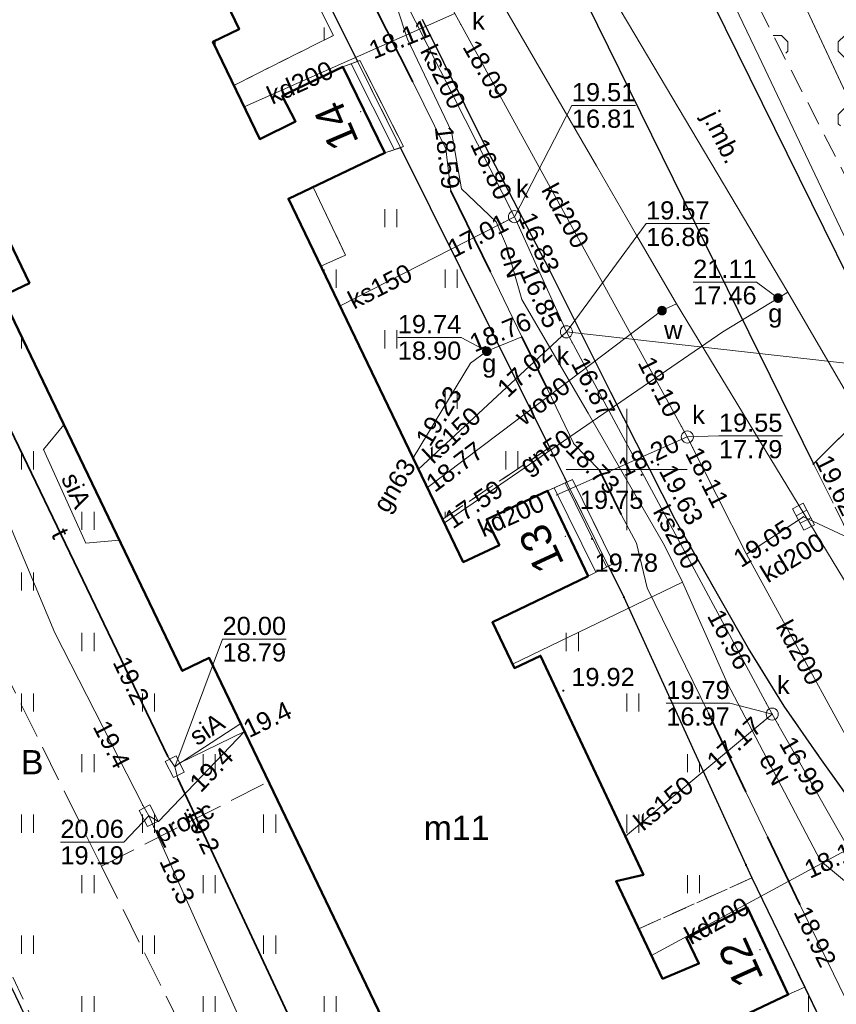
# Model space of a CAD drawing. Extents: x 7395144 to 7395446, y 6007497 to 6007827.
# Tile 5 of 62: x 7395225 to 7395259, y 6007578 to 6007619. Entities that reach past the tile are written whole.
import ezdxf
from ezdxf.enums import TextEntityAlignment as Align

# ---------------------------------------------------------------- set-up
doc = ezdxf.new("R2010")
doc.units = 0
doc.header["$PDSIZE"] = 0.75
for name, pattern in [('PRZER1-1', [2, 1, -1]), ('PRZER2-1', [3, 2, -1]), ('PRZER3-1', [4, 3, -1])]:
    doc.linetypes.add(name, pattern=pattern)
doc.layers.get('0').update_dxf_attribs({"linetype": 'CONTINUOUS', "lineweight": 13})
for name, color, linetype, lineweight in [('GEPADR', 7, 'CONTINUOUS', 18), ('GEPADR_O', 7, 'CONTINUOUS', 18), ('GEPPGD', 7, 'CONTINUOUS', 18), ('GESBZO', 7, 'CONTINUOUS', 50), ('GESBZO_O', 7, 'CONTINUOUS', 50), ('GESDZI', 7, 'CONTINUOUS', 18), ('GESSCH', 7, 'CONTINUOUS', 18), ('GSLKRW', 7, 'CONTINUOUS', 25), ('GSLTZI', 7, 'PRZER2-1', 18), ('GSPWPS', 7, 'CONTINUOUS', 13), ('GSPWPS_O', 7, 'CONTINUOUS', 13), ('GSSIIN', 7, 'CONTINUOUS', 18), ('GSSKOA', 7, 'PRZER3-1', 18), ('GSSKOA_O', 7, 'PRZER3-1', 18), ('GSSKOD', 7, 'PRZER2-1', 18), ('GSSUTR', 7, 'PRZER2-1', 18), ('GSSZAD', 7, 'PRZER2-1', 18), ('GULLOB', 7, 'CONTINUOUS', 35), ('GULSPR', 7, 'CONTINUOUS', 18), ('GULSPR_O', 7, 'CONTINUOUS', 18), ('GUPIKP', 7, 'CONTINUOUS', 18), ('GUPPRZ', 7, 'CONTINUOUS', 18), ('GUPPRZ_O', 7, 'CONTINUOUS', 18)]:
    doc.layers.add(name, color=color, linetype=linetype, lineweight=lineweight)
for name, color, linetype, lineweight, true_color in [('GESUZY', 7, 'PRZER1-1', 18, 0x008000), ('GESUZY_O', 7, 'PRZER1-1', 18, 0x008000), ('GULCPR', 7, 'CONTINUOUS', 18, 0xd200d2), ('GULCPR_O', 7, 'CONTINUOUS', 18, 0xd200d2), ('GULEPR', 1, 'CONTINUOUS', 18, 0xff0000), ('GULEPR_O', 1, 'CONTINUOUS', 18, 0xff0000), ('GULGPR', 7, 'CONTINUOUS', 18, 0xbfbf00), ('GULGPR_O', 7, 'CONTINUOUS', 18, 0xbfbf00), ('GULKPR', 7, 'CONTINUOUS', 18, 0x803300), ('GULKPR_O', 7, 'CONTINUOUS', 18, 0x803300), ('GULTPR', 7, 'CONTINUOUS', 18, 0xff9100), ('GULTPR_O', 7, 'CONTINUOUS', 18, 0xff9100), ('GULWPR', 5, 'CONTINUOUS', 18, 0x0000ff), ('GULWPR_O', 5, 'CONTINUOUS', 18, 0x0000ff), ('GUPGZA', 7, 'CONTINUOUS', 18, 0xbfbf00), ('GUPGZA_O', 7, 'CONTINUOUS', 18, 0xbfbf00), ('GUPKKS', 7, 'CONTINUOUS', 18, 0x803300), ('GUPKSD', 7, 'CONTINUOUS', 18, 0x803300), ('GUPKSD_O', 7, 'CONTINUOUS', 18, 0x803300), ('GUPWZA', 5, 'CONTINUOUS', 18, 0x0000ff), ('GUPWZA_O', 5, 'CONTINUOUS', 18, 0x0000ff)]:
    doc.layers.add(name, color=color, linetype=linetype, lineweight=lineweight, true_color=true_color)
doc.styles.add('GEO-INFO', font='arial.ttf')
pattern_1 = [(90, (7390000, 6000000), (-2.5, 2.5), [0.75, -4.25]), (90, (7390000.5, 6000000), (-2.5, 2.5), [0.75, -4.25])]

# ---------------------------------------------------------------- blocks, each defined once
blk = doc.blocks.new('KOLO')
blk.add_hatch(color=0).paths.add_polyline_path([(-0.5, 0), (-0.482963, -0.12941), (-0.433013, -0.25), (-0.353553, -0.353553), (-0.25, -0.433013), (-0.12941, -0.482963), (0, -0.5), (0.12941, -0.482963), (0.25, -0.433013), (0.353553, -0.353553), (0.433013, -0.25), (0.482963, -0.12941), (0.5, 0), (0.482963, 0.12941), (0.433013, 0.25), (0.353553, 0.353553), (0.25, 0.433013), (0.12941, 0.482963), (0, 0.5), (-0.12941, 0.482963), (-0.25, 0.433013), (-0.353553, 0.353553), (-0.433013, 0.25), (-0.482963, 0.12941)])
blk = doc.blocks.new('POINT')
at = {"color": 0}
blk.add_point((0, 0), dxfattribs=at)
blk = doc.blocks.new('OKRAG_PELNY')
at = {"color": 0}
blk.add_lwpolyline([(0, 0.5), (0.12941, 0.482963), (0.25, 0.433013), (0.353553, 0.353553), (0.433013, 0.25), (0.482963, 0.12941), (0.5, 0), (0.482963, -0.12941), (0.433013, -0.25), (0.353553, -0.353553), (0.25, -0.433013), (0.12941, -0.482963), (0, -0.5), (-0.12941, -0.482963), (-0.25, -0.433013), (-0.353553, -0.353553), (-0.433013, -0.25), (-0.482963, -0.12941), (-0.5, 0), (-0.482963, 0.12941), (-0.433013, 0.25), (-0.353553, 0.353553), (-0.25, 0.433013), (-0.12941, 0.482963)], close=True, dxfattribs=at)
blk = doc.blocks.new('SUUS05')
at = {"color": 0}
blk.add_lwpolyline([(0.5, -0.25), (-0.5, -0.25), (-0.5, 0.25), (0.5, 0.25)], close=True, dxfattribs=at)
for points in [[(-0.175, -0.25), (-0.175, 0.25)], [(0.175, -0.25), (0.175, 0.25)]]:
    blk.add_lwpolyline(points, dxfattribs=at)
blk = doc.blocks.new('PROSTOKAT1_5-1_PELNY')
at = {"color": 0}
blk.add_lwpolyline([(0.75, -0.5), (-0.75, -0.5), (-0.75, 0.5), (0.75, 0.5)], close=True, dxfattribs=at)
blk = doc.blocks.new('EPPGN')
blk.add_hatch(color=0).paths.add_polyline_path([(0, -0.09), (0.027812, -0.085595), (0.052901, -0.072812), (0.072812, -0.052901), (0.085595, -0.027812), (0.09, 0), (0.085595, 0.027812), (0.072812, 0.052901), (0.052901, 0.072812), (0.027812, 0.085595), (0, 0.09), (-0.027812, 0.085595), (-0.052901, 0.072812), (-0.072812, 0.052901), (-0.085595, 0.027812), (-0.09, 0), (-0.085595, -0.027812), (-0.072812, -0.052901), (-0.052901, -0.072812), (-0.027812, -0.085595)])

msp = doc.modelspace()

# ---------------------------------------------------------------- hatches: boundary and pattern name
at = {"layer": 'GSSUTR', "linetype": 'Continuous', "lineweight": 18}
h = msp.add_hatch(dxfattribs=at)
h.set_pattern_fill('PTTU04', scale=0.5, style=0)
h.set_pattern_definition(pattern_1)
h.paths.add_polyline_path([(7395264.85, 6007563.64), (7395263.97, 6007563.14), (7395260.689, 6007561.561), (7395261.62, 6007559.74), (7395262.06, 6007559.99), (7395264.21, 6007555.23), (7395253.06, 6007549.82), (7395248.37, 6007559.69), (7395247.25, 6007559.15), (7395240.94, 6007572.3), (7395242.06, 6007572.84), (7395232.76, 6007592.22), (7395231.64, 6007591.68), (7395224.2, 6007607.15), (7395225.33, 6007607.7), (7395216.02, 6007627.08), (7395214.9, 6007626.54), (7395211.73, 6007633.14), (7395222.9, 6007638.57), (7395225.87, 6007632.368), (7395229.2, 6007635.441), (7395228.092, 6007637.556), (7395225.66, 6007643.45), (7395196.876, 6007627.172), (7395198.955, 6007623.162), (7395205.331, 6007614.026), (7395216.88, 6007593.91), (7395224.68, 6007578.46), (7395232.306, 6007562.19), (7395236.66, 6007551.23), (7395237.726, 6007548.382), (7395239.981, 6007544.033), (7395240.17, 6007543.74), (7395241.9, 6007542.2), (7395247.24, 6007540.46), (7395249.72, 6007540.04), (7395252, 6007540.2), (7395254.41, 6007541.04), (7395257.51, 6007542.67), (7395260.482, 6007545.315), (7395265.2, 6007551.84), (7395266.38, 6007555.57), (7395266.44, 6007558.58)], flags=0)
h = msp.add_hatch(dxfattribs=at)
h.set_pattern_fill('PTTU04', scale=0.5, style=0)
h.set_pattern_definition(pattern_1)
h.paths.add_polyline_path([(7395234.503, 6007624.534), (7395231.484, 6007630.292), (7395228.257, 6007628.747), (7395229.202, 6007626.875), (7395229.71, 6007627.12), (7395233.99, 6007618.18), (7395232.91, 6007617.66), (7395233.774, 6007615.86), (7395237.893, 6007617.925)], flags=0)
h = msp.add_hatch(dxfattribs=at)
h.set_pattern_fill('PTTU04', scale=0.5, style=0)
h.set_pattern_definition(pattern_1)
h.paths.add_polyline_path([(7395240.655, 6007613.288), (7395240.01, 6007613.07), (7395237.048, 6007611.664), (7395238.38, 6007608.85), (7395237.372, 6007608.391), (7395242.398, 6007597.95), (7395246.81, 6007600.906)], flags=0)
h = msp.add_hatch(dxfattribs=at)
h.set_pattern_fill('PTTU04', scale=0.5, style=0)
h.set_pattern_definition(pattern_1)
h.paths.add_polyline_path([(7395254.92, 6007583.67), (7395249.88, 6007594.73), (7395249.242, 6007596.013), (7395248.4, 6007595.6), (7395244.45, 6007593.69), (7395245.36, 6007591.8), (7395246.44, 6007592.31), (7395250.69, 6007583.27), (7395249.56, 6007583), (7395250.497, 6007581.034), (7395255.167, 6007583.137)], flags=0)
h = msp.add_hatch(dxfattribs=at)
h.set_pattern_fill('PTTU04', scale=0.5, style=0)
h.set_pattern_definition(pattern_1)
h.paths.add_polyline_path([(7395257.348, 6007578.621), (7395256.67, 6007578.32), (7395252.69, 6007576.44), (7395254.378, 6007572.909), (7395255.14, 6007573.29), (7395256.26, 6007570.97), (7395255.491, 6007570.58), (7395257.973, 6007565.388), (7395262.09, 6007568.73)], flags=0)
at = {"layer": 'GSSZAD', "linetype": 'Continuous', "lineweight": 18}
h = msp.add_hatch(dxfattribs=at)
h.set_pattern_fill('OTZK', scale=0.5, style=0)
h.set_pattern_definition([(0, (7390000, 6000000), (3, 3), [0.3827, -5.6173]), (0, (7390000, 6000000.924), (3, 3), [0.3827, -5.6173]), (90, (7389999.7294, 6000000.2706), (-3, 3), [0.3827, -5.6173]), (90, (7390000.6533, 6000000.2706), (-3, 3), [0.3827, -5.6173]), (45, (7390000.3827, 6000000), (-3, 3), [0.3826834, -3.8599573]), (45, (7389999.7294, 6000000.6533), (-3, 3), [0.3826834, -3.8599573]), (135, (7390000, 6000000), (-3, -3), [0.3826834, -3.8599573]), (135, (7390000.6533, 6000000.6533), (-3, -3), [0.3826834, -3.8599573]), (0, (7390003, 6000000.924), (3, 3), [0.3827, -5.6173]), (90, (7390002.7294, 6000000.2706), (-3, 3), [0.3827, -5.6173]), (90, (7390003.6533, 6000000.2706), (-3, 3), [0.3827, -5.6173]), (45, (7390003.567, 6000000.1836), (-3, 3), [0.1233591, -4.1192816]), (45, (7390002.7294, 6000000.6533), (-3, 3), [0.3826834, -3.8599573]), (135, (7390002.817, 6000000.1836), (-3, -3), [0.1233591, -4.1192816]), (135, (7390003.6533, 6000000.6533), (-3, -3), [0.3826834, -3.8599573])])
h.paths.add_polyline_path([(7395256.77, 6007633.49), (7395245.23, 6007657.57), (7395242.651, 6007662.985), (7395242.18, 6007662.76), (7395236.57, 6007658.33), (7395237.84, 6007655.41), (7395238.55, 6007653.62), (7395240.05, 6007650.11), (7395246.96, 6007635.65), (7395266.14, 6007598.24), (7395269.8, 6007591.69), (7395276.29, 6007588.19), (7395277.679, 6007588.913)], flags=0)

# ---------------------------------------------------------------- linework, layer by layer
at = {"color": 7, "linetype": 'Continuous', "lineweight": 13, "elevation": 100, "flags": 128}
for points in [[(7395250, 6007597.5), (7395250, 6007602.5)], [(7395247.5, 6007600), (7395252.5, 6007600)]]:
    msp.add_lwpolyline(points, dxfattribs=at)
at = {"layer": 'GESBZO', "color": 7, "linetype": 'Continuous', "lineweight": 50, "elevation": 10.18}
for points in [[(7395229.71, 6007627.12), (7395233.99, 6007618.18), (7395232.91, 6007617.66), (7395234.84, 6007613.64), (7395236.32, 6007614.37), (7395235.77, 6007615.43), (7395238.28, 6007616.62), (7395240.01, 6007613.07), (7395236.03, 6007611.18), (7395243.25, 6007596.18), (7395244.74, 6007596.88), (7395244.21, 6007597.93), (7395246.72, 6007599.12), (7395248.4, 6007595.6), (7395244.45, 6007593.69), (7395245.36, 6007591.8), (7395246.44, 6007592.31), (7395250.69, 6007583.27), (7395249.56, 6007583), (7395251.48, 6007578.97), (7395252.98, 6007579.6), (7395252.46, 6007580.66), (7395254.97, 6007581.93), (7395256.67, 6007578.32), (7395252.69, 6007576.44)], [(7395242.06, 6007572.84), (7395232.76, 6007592.22), (7395231.64, 6007591.68), (7395224.2, 6007607.15), (7395225.33, 6007607.7), (7395216.02, 6007627.08)]]:
    msp.add_lwpolyline(points, dxfattribs=at)
at = {"layer": 'GESDZI', "color": 7, "linetype": 'Continuous', "lineweight": 18, "elevation": 10.22}
for points in [[(7395196.876, 6007627.172), (7395225.66, 6007643.45), (7395249.88, 6007594.73), (7395254.92, 6007583.67), (7395262.09, 6007568.73), (7395264.85, 6007563.64), (7395266.44, 6007558.58), (7395266.38, 6007555.57), (7395265.2, 6007551.84), (7395260.48, 6007545.31), (7395257.51, 6007542.67), (7395254.41, 6007541.04), (7395252, 6007540.2), (7395249.72, 6007540.04), (7395247.24, 6007540.46), (7395241.9, 6007542.2), (7395240.17, 6007543.74), (7395239.981, 6007544.033)], [(7395340.689, 6007511.86), (7395348.13, 6007526.26), (7395351.66, 6007550.34), (7395345.72, 6007551.32), (7395346.1, 6007554.82), (7395280.57, 6007564.15), (7395274.51, 6007563.16), (7395262.09, 6007568.73), (7395254.92, 6007583.67), (7395249.88, 6007594.73), (7395225.66, 6007643.45)], [(7395198.959, 6007623.153), (7395205.33, 6007614.02), (7395216.88, 6007593.91), (7395224.68, 6007578.46), (7395232.3, 6007562.19), (7395236.66, 6007551.23), (7395237.726, 6007548.382)], [(7395237.726, 6007548.382), (7395236.66, 6007551.23), (7395232.3, 6007562.19), (7395224.68, 6007578.46), (7395216.88, 6007593.91), (7395205.33, 6007614.02), (7395198.959, 6007623.153)]]:
    msp.add_lwpolyline(points, dxfattribs=at)
at = {"layer": 'GESSCH', "color": 7, "linetype": 'Continuous', "lineweight": 18, "elevation": 10.18}
for points in [[(7395238.28, 6007616.62), (7395238.98, 6007616.89), (7395240.78, 6007613.33), (7395240.01, 6007613.07)], [(7395246.72, 6007599.12), (7395247.76, 6007599.58), (7395249.46, 6007596.12), (7395248.4, 6007595.6)]]:
    msp.add_lwpolyline(points, close=True, dxfattribs=at)
at = {"layer": 'GESSCH', "color": 7, "linetype": 'Continuous', "lineweight": 18, "elevation": 10.18, "flags": 128}
for points in [[(7395238.616, 6007616.75), (7395240.409, 6007613.205)], [(7395247.001, 6007599.244), (7395248.716, 6007595.755)], [(7395247.459, 6007599.447), (7395249.164, 6007595.975)]]:
    msp.add_lwpolyline(points, dxfattribs=at)
at = {"layer": 'GESUZY', "color": 96, "linetype": 'PRZER1-1', "lineweight": 18, "ltscale": 0.5, "true_color": 0x008000, "elevation": 10.08}
for points in [[(7395196.876, 6007627.172), (7395225.66, 6007643.45), (7395249.88, 6007594.73), (7395254.92, 6007583.67), (7395262.09, 6007568.73), (7395264.85, 6007563.64), (7395266.44, 6007558.58), (7395266.38, 6007555.57), (7395265.2, 6007551.84), (7395260.48, 6007545.31), (7395257.51, 6007542.67), (7395254.41, 6007541.04), (7395252, 6007540.2), (7395249.72, 6007540.04)], [(7395340.689, 6007511.86), (7395348.13, 6007526.26), (7395351.66, 6007550.34), (7395345.72, 6007551.32), (7395346.1, 6007554.82), (7395280.57, 6007564.15), (7395274.51, 6007563.16), (7395262.09, 6007568.73), (7395254.92, 6007583.67), (7395249.88, 6007594.73), (7395225.66, 6007643.45)], [(7395198.959, 6007623.153), (7395205.33, 6007614.02), (7395216.88, 6007593.91), (7395224.68, 6007578.46), (7395232.3, 6007562.19), (7395236.66, 6007551.23), (7395237.726, 6007548.382)], [(7395237.726, 6007548.382), (7395236.66, 6007551.23), (7395232.3, 6007562.19), (7395224.68, 6007578.46), (7395216.88, 6007593.91), (7395205.33, 6007614.02), (7395198.959, 6007623.153)]]:
    msp.add_lwpolyline(points, dxfattribs=at)
at = {"layer": 'GSLKRW', "color": 7, "linetype": 'Continuous', "lineweight": 25, "elevation": 10.18}
for points in [[(7395272.445, 6007580.637), (7395271.83, 6007581.07), (7395270.06, 6007582.83), (7395268.78, 6007584.16), (7395270.89, 6007588.74), (7395267.96, 6007592.38), (7395266.29, 6007594.78), (7395263.65, 6007598.83), (7395261.22, 6007603.73), (7395251, 6007624.45), (7395246.37, 6007633.82), (7395238.23, 6007650.25), (7395233.64, 6007659.3), (7395233.15, 6007661.29), (7395234.66, 6007661.9)], [(7395232.63, 6007651.3), (7395243.41, 6007629.33), (7395245.67, 6007624.7), (7395257.71, 6007600.23)], [(7395232.069, 6007630.564), (7395238.883, 6007616.853)], [(7395237.726, 6007548.382), (7395236.66, 6007551.23), (7395232.306, 6007562.19), (7395224.68, 6007578.46), (7395216.88, 6007593.91), (7395205.331, 6007614.026), (7395198.955, 6007623.162)], [(7395246.825, 6007608.213), (7395244.212, 6007613.254), (7395241.563, 6007618.577)], [(7395240.655, 6007613.288), (7395246.81, 6007600.906), (7395247.522, 6007599.475)], [(7395281.602, 6007568.089), (7395278.532, 6007569.212), (7395275.581, 6007570.684), (7395273.338, 6007572.071), (7395270.785, 6007573.854), (7395268.711, 6007575.536), (7395266.576, 6007577.528), (7395264.476, 6007579.72), (7395262.82, 6007581.61), (7395261.127, 6007583.781), (7395259.343, 6007586.187), (7395257.968, 6007588.114), (7395256.5, 6007590.223), (7395255.022, 6007592.613), (7395253.855, 6007594.656), (7395251.991, 6007597.93), (7395249.337, 6007603.177), (7395246.825, 6007608.213)], [(7395249.242, 6007596.013), (7395249.88, 6007594.73), (7395254.92, 6007583.67), (7395255.167, 6007583.137), (7395257.348, 6007578.621), (7395262.09, 6007568.73), (7395264.85, 6007563.64), (7395266.44, 6007558.58), (7395266.38, 6007555.57), (7395265.2, 6007551.84), (7395260.482, 6007545.315), (7395257.51, 6007542.67), (7395254.41, 6007541.04), (7395252, 6007540.2), (7395249.72, 6007540.04), (7395247.24, 6007540.46), (7395241.9, 6007542.2), (7395240.17, 6007543.74), (7395239.981, 6007544.033)]]:
    msp.add_lwpolyline(points, dxfattribs=at)
at = {"layer": 'GSLTZI', "color": 7, "linetype": 'PRZER2-1', "lineweight": 18, "ltscale": 0.5, "elevation": 10.1}
msp.add_lwpolyline([(7395197.735, 6007625.515), (7395206, 6007613.24), (7395213.37, 6007601.28), (7395223.38, 6007581.75), (7395232.55, 6007562.12), (7395237.28, 6007549.82), (7395239.27, 6007545.55), (7395242.1, 6007542.58)], dxfattribs=at)
at = {"layer": 'GSSIIN', "color": 7, "linetype": 'Continuous', "lineweight": 18, "elevation": 10.18}
msp.add_lwpolyline([(7395237.048, 6007611.664), (7395238.38, 6007608.85), (7395237.372, 6007608.391), (7395236.03, 6007611.18)], close=True, dxfattribs=at)
at = {"layer": 'GSSKOA', "color": 7, "linetype": 'PRZER3-1', "lineweight": 18, "ltscale": 0.5, "elevation": 10.18}
for points in [[(7395245.67, 6007624.7), (7395257.71, 6007600.23), (7395261.22, 6007603.73), (7395251, 6007624.45)], [(7395265.24, 6007588.19), (7395268.78, 6007584.16), (7395270.89, 6007588.74), (7395267.96, 6007592.38), (7395266.29, 6007594.78), (7395263.65, 6007598.83), (7395261.22, 6007603.73), (7395257.71, 6007600.23), (7395259.41, 6007596.82), (7395261.85, 6007592.84)]]:
    msp.add_lwpolyline(points, close=True, dxfattribs=at)
for points in [[(7395259.41, 6007596.82), (7395257.71, 6007600.23), (7395245.67, 6007624.7)], [(7395241.563, 6007618.577), (7395244.212, 6007613.254), (7395246.825, 6007608.213), (7395249.337, 6007603.177), (7395251.991, 6007597.93), (7395253.855, 6007594.656), (7395255.022, 6007592.613), (7395256.5, 6007590.223), (7395257.968, 6007588.114), (7395259.343, 6007586.187), (7395261.127, 6007583.781), (7395262.82, 6007581.61), (7395264.476, 6007579.72), (7395266.576, 6007577.528), (7395268.711, 6007575.536), (7395270.785, 6007573.854), (7395273.338, 6007572.071), (7395275.581, 6007570.684), (7395278.532, 6007569.212), (7395281.602, 6007568.089)]]:
    msp.add_lwpolyline(points, dxfattribs=at)
at = {"layer": 'GSSKOD', "color": 7, "linetype": 'PRZER2-1', "lineweight": 18, "ltscale": 0.5, "elevation": 10.18}
for points in [[(7395262.09, 6007568.73), (7395257.348, 6007578.621), (7395256.67, 6007578.32), (7395254.97, 6007581.93), (7395252.46, 6007580.66), (7395252.98, 6007579.6), (7395251.48, 6007578.97), (7395250.497, 6007581.034), (7395255.167, 6007583.137), (7395254.92, 6007583.67), (7395249.88, 6007594.73), (7395249.242, 6007596.013), (7395249.46, 6007596.12), (7395247.76, 6007599.58), (7395247.522, 6007599.475), (7395246.72, 6007599.12), (7395244.21, 6007597.93), (7395244.74, 6007596.88), (7395243.25, 6007596.18), (7395242.398, 6007597.95), (7395246.81, 6007600.906), (7395240.655, 6007613.288), (7395240.78, 6007613.33), (7395238.98, 6007616.89), (7395238.883, 6007616.853), (7395238.28, 6007616.62), (7395235.77, 6007615.43), (7395236.32, 6007614.37), (7395234.84, 6007613.64), (7395233.774, 6007615.86), (7395237.893, 6007617.925), (7395234.503, 6007624.534)], [(7395198.955, 6007623.162), (7395205.331, 6007614.026), (7395216.88, 6007593.91), (7395224.68, 6007578.46), (7395232.306, 6007562.19), (7395236.66, 6007551.23), (7395237.726, 6007548.382)], [(7395241.563, 6007618.577), (7395244.212, 6007613.254), (7395246.825, 6007608.213), (7395249.337, 6007603.177), (7395251.991, 6007597.93), (7395253.855, 6007594.656), (7395255.022, 6007592.613), (7395256.5, 6007590.223), (7395257.968, 6007588.114), (7395259.343, 6007586.187), (7395261.127, 6007583.781), (7395262.82, 6007581.61), (7395264.476, 6007579.72), (7395266.576, 6007577.528), (7395268.711, 6007575.536), (7395270.785, 6007573.854), (7395273.338, 6007572.071), (7395275.581, 6007570.684), (7395278.532, 6007569.212), (7395281.602, 6007568.089)]]:
    msp.add_lwpolyline(points, dxfattribs=at)
at = {"layer": 'GSSUTR', "color": 7, "linetype": 'PRZER2-1', "lineweight": 18, "ltscale": 0.5, "elevation": 10.1}
for points in [[(7395196.876, 6007627.172), (7395225.66, 6007643.45), (7395228.092, 6007637.556), (7395229.2, 6007635.441), (7395225.87, 6007632.368), (7395222.9, 6007638.57), (7395211.73, 6007633.14), (7395214.9, 6007626.54), (7395216.02, 6007627.08), (7395225.33, 6007607.7), (7395224.2, 6007607.15), (7395231.64, 6007591.68), (7395232.76, 6007592.22), (7395242.06, 6007572.84), (7395240.94, 6007572.3), (7395247.25, 6007559.15), (7395248.37, 6007559.69), (7395253.06, 6007549.82), (7395264.21, 6007555.23), (7395262.06, 6007559.99), (7395261.62, 6007559.74), (7395260.689, 6007561.561), (7395263.97, 6007563.14), (7395264.85, 6007563.64)], [(7395237.726, 6007548.382), (7395236.66, 6007551.23), (7395232.306, 6007562.19), (7395224.68, 6007578.46), (7395216.88, 6007593.91), (7395205.331, 6007614.026), (7395198.955, 6007623.162)]]:
    msp.add_lwpolyline(points, dxfattribs=at)
for points in [[(7395228.257, 6007628.747), (7395231.484, 6007630.292), (7395234.503, 6007624.534), (7395237.893, 6007617.925), (7395233.774, 6007615.86), (7395232.91, 6007617.66), (7395233.99, 6007618.18), (7395229.71, 6007627.12), (7395229.202, 6007626.875)], [(7395237.048, 6007611.664), (7395240.01, 6007613.07), (7395240.655, 6007613.288), (7395246.81, 6007600.906), (7395242.398, 6007597.95), (7395237.372, 6007608.391), (7395238.38, 6007608.85)], [(7395244.45, 6007593.69), (7395248.4, 6007595.6), (7395249.242, 6007596.013), (7395249.88, 6007594.73), (7395254.92, 6007583.67), (7395255.167, 6007583.137), (7395250.497, 6007581.034), (7395249.56, 6007583), (7395250.69, 6007583.27), (7395246.44, 6007592.31), (7395245.36, 6007591.8)], [(7395252.69, 6007576.44), (7395256.67, 6007578.32), (7395257.348, 6007578.621), (7395262.09, 6007568.73), (7395257.973, 6007565.388), (7395255.491, 6007570.58), (7395256.26, 6007570.97), (7395255.14, 6007573.29), (7395254.378, 6007572.909)]]:
    msp.add_lwpolyline(points, close=True, dxfattribs=at)
at = {"layer": 'GSSZAD', "color": 7, "linetype": 'PRZER2-1', "lineweight": 18, "ltscale": 0.5, "elevation": 10.1}
msp.add_lwpolyline([(7395242.651, 6007662.985), (7395245.23, 6007657.57), (7395256.77, 6007633.49), (7395277.679, 6007588.913), (7395276.29, 6007588.19), (7395269.8, 6007591.69), (7395266.14, 6007598.24), (7395246.96, 6007635.65), (7395240.05, 6007650.11), (7395238.55, 6007653.62), (7395237.84, 6007655.41), (7395236.57, 6007658.33), (7395242.18, 6007662.76)], close=True, dxfattribs=at)
at = {"layer": 'GULCPR', "color": 212, "linetype": 'PRZER3-1', "lineweight": 18, "ltscale": 0.5, "true_color": 0xd200d2, "elevation": 10.14}
for points in [[(7395178.634, 6007683.966), (7395173.023, 6007681.425), (7395185.956, 6007654.314), (7395190.452, 6007644.89), (7395200.138, 6007624.587), (7395206.192, 6007628.173), (7395210.754, 6007618.983), (7395228.307, 6007583.624), (7395233.082, 6007574.006), (7395255.296, 6007529.257), (7395260.792, 6007532.846), (7395263.582, 6007528.663), (7395271.384, 6007527.775), (7395272.212, 6007534.224), (7395294.629, 6007530.743), (7395314.81, 6007527.608), (7395317.45, 6007527.198), (7395316.341, 6007520.072), (7395367.887, 6007513.536), (7395380.072, 6007511.986), (7395416.124, 6007507.539)], [(7395178.634, 6007683.966), (7395173.023, 6007681.425), (7395185.956, 6007654.314), (7395190.452, 6007644.89), (7395200.138, 6007624.587), (7395206.192, 6007628.173), (7395210.754, 6007618.983), (7395228.307, 6007583.624), (7395233.082, 6007574.006), (7395255.296, 6007529.257), (7395260.792, 6007532.846), (7395263.582, 6007528.663), (7395271.384, 6007527.775), (7395272.212, 6007534.224), (7395294.629, 6007530.743), (7395314.81, 6007527.608), (7395317.45, 6007527.198), (7395316.341, 6007520.072), (7395367.887, 6007513.536), (7395380.072, 6007511.986), (7395416.124, 6007507.539)], [(7395228.307, 6007583.624), (7395235.211, 6007587.112)], [(7395228.307, 6007583.624), (7395235.211, 6007587.112)]]:
    msp.add_lwpolyline(points, dxfattribs=at)
at = {"layer": 'GULEPR', "color": 1, "linetype": 'Continuous', "lineweight": 18, "true_color": 0xff0000, "elevation": 10.14}
for points in [[(7395252.297, 6007595.352), (7395251.56, 6007596.865), (7395248.4, 6007602.32), (7395245.661, 6007607.015), (7395245.035, 6007609.235), (7395244.602, 6007610.225), (7395243.17, 6007611.595), (7395242.755, 6007613.958), (7395240.938, 6007617.767), (7395238.755, 6007624.415), (7395237.256, 6007627.283), (7395235.194, 6007630.925)], [(7395252.297, 6007595.352), (7395251.56, 6007596.865), (7395248.4, 6007602.32), (7395245.661, 6007607.015), (7395245.035, 6007609.235), (7395244.602, 6007610.225), (7395243.17, 6007611.595), (7395242.755, 6007613.958), (7395240.938, 6007617.767), (7395238.755, 6007624.415), (7395237.256, 6007627.283), (7395235.194, 6007630.925)], [(7395289.099, 6007574.601), (7395288.319, 6007576.708), (7395288.47, 6007579.678), (7395288.452, 6007584.389), (7395287.961, 6007584.719), (7395284.122, 6007585.778), (7395282.189, 6007586.793), (7395276.375, 6007589.555), (7395270.044, 6007592.624), (7395260.534, 6007597.253), (7395261.779, 6007603.784), (7395258.672, 6007610.279), (7395255.453, 6007617.06), (7395252.345, 6007623.564)], [(7395255.398, 6007623.361), (7395259.831, 6007613.86), (7395261.497, 6007610.29), (7395263.366, 6007605.994), (7395263.906, 6007605.611), (7395266.771, 6007604.906), (7395270.492, 6007599.016), (7395273.42, 6007594.386), (7395273.626, 6007594.047), (7395277.135, 6007588.473), (7395280.086, 6007583.437), (7395287.809, 6007581.723), (7395288.797, 6007581.622), (7395289.34, 6007579.279), (7395291.639, 6007578.894)], [(7395291.639, 6007578.894), (7395289.34, 6007579.279), (7395288.797, 6007581.622), (7395287.809, 6007581.723), (7395280.086, 6007583.437), (7395277.135, 6007588.473), (7395273.626, 6007594.047), (7395273.42, 6007594.386), (7395270.492, 6007599.016), (7395266.771, 6007604.906), (7395263.906, 6007605.611), (7395263.366, 6007605.994), (7395261.497, 6007610.29), (7395259.831, 6007613.86), (7395258.732, 6007616.216), (7395255.398, 6007623.361)], [(7395245.282, 6007591.963), (7395252.297, 6007595.352)], [(7395252.297, 6007595.352), (7395245.282, 6007591.963)], [(7395263.243, 6007576.318), (7395261.833, 6007579.648), (7395260.051, 6007582.13), (7395258, 6007583.838), (7395254.147, 6007591.185), (7395252.297, 6007595.352)], [(7395263.243, 6007576.318), (7395261.833, 6007579.648), (7395260.051, 6007582.13), (7395258, 6007583.838), (7395254.147, 6007591.185), (7395252.297, 6007595.352)]]:
    msp.add_lwpolyline(points, dxfattribs=at)
at = {"layer": 'GULGPR', "color": 52, "linetype": 'Continuous', "lineweight": 18, "true_color": 0xbfbf00, "elevation": 10.14}
for points in [[(7395274.804, 6007575.141), (7395272.774, 6007575.568), (7395271.758, 6007578.154), (7395266.019, 6007591.238), (7395256.648, 6007607.325), (7395246.852, 6007623.843), (7395237.448, 6007640.252), (7395234.432, 6007645.351), (7395224.027, 6007663.739), (7395218.919, 6007674.063)], [(7395261.09, 6007573.9), (7395257.15, 6007582.04), (7395255.81, 6007584.83), (7395254.92, 6007586.69), (7395253.37, 6007589.94), (7395250.84, 6007595.11), (7395250.4, 6007596.96), (7395249.77, 6007598.14), (7395248.87, 6007599.97), (7395247.81, 6007601.06), (7395246.71, 6007603.34), (7395245.66, 6007605.48), (7395244.37, 6007608.16), (7395242.73, 6007611.51), (7395242.53, 6007613.24), (7395241.17, 6007616.01), (7395239.54, 6007619.22)], [(7395242.469, 6007597.799), (7395253.962, 6007605.678), (7395256.245, 6007607.078), (7395256.648, 6007607.325)], [(7395245.66, 6007605.48), (7395244.22, 6007604.88), (7395243.54, 6007604.39), (7395241.181, 6007600.479)]]:
    msp.add_lwpolyline(points, dxfattribs=at)
at = {"layer": 'GULKPR', "color": 36, "linetype": 'Continuous', "lineweight": 18, "true_color": 0x803300, "elevation": 10.14}
for points in [[(7395247.507, 6007605.684), (7395282.438, 6007601.762), (7395281.12, 6007641.33), (7395286.824, 6007671.681), (7395299.593, 6007720.632), (7395339.186, 6007716.495), (7395335.352, 6007685.722)], [(7395178.011, 6007713.787), (7395193.417, 6007696.471), (7395203.47, 6007682.319), (7395213.447, 6007664.864), (7395221.172, 6007652.338), (7395229.074, 6007639.37), (7395238.726, 6007623.537), (7395245.36, 6007610.438), (7395247.507, 6007605.684)], [(7395181.394, 6007711.874), (7395199.31, 6007692.974), (7395210.275, 6007676.356), (7395219.321, 6007659.561), (7395223.081, 6007653.363), (7395223.141, 6007653.246), (7395233.371, 6007636.441), (7395242.899, 6007618.824), (7395252.5, 6007601.342), (7395254.941, 6007596.499), (7395261.048, 6007585.35), (7395268.412, 6007571.597)], [(7395242.899, 6007618.824), (7395234.199, 6007614.974)], [(7395245.36, 6007610.438), (7395238.158, 6007606.759)], [(7395247.507, 6007605.684), (7395241.403, 6007600.017)], [(7395247.507, 6007605.684), (7395256.006, 6007589.9), (7395264.915, 6007574.255), (7395277.498, 6007569.088), (7395293.344, 6007566.323), (7395308.309, 6007565.27), (7395313.444, 6007564.531), (7395330.205, 6007562.473), (7395343.48, 6007560.384), (7395361.137, 6007557.761)], [(7395252.5, 6007601.342), (7395247.087, 6007598.941)], [(7395254.941, 6007596.499), (7395257.295, 6007598.049)], [(7395256.006, 6007589.9), (7395249.941, 6007584.864)], [(7395261.048, 6007585.35), (7395251.024, 6007579.927)]]:
    msp.add_lwpolyline(points, dxfattribs=at)
at = {"layer": 'GULLOB', "color": 7, "linetype": 'Continuous', "lineweight": 35, "elevation": 10.12}
for points in [[(7395239.54, 6007619.22), (7395241.17, 6007616.01)], [(7395242.73, 6007611.51), (7395244.37, 6007608.16)], [(7395231.053, 6007588.147), (7395221.01, 6007608.973)], [(7395245.66, 6007605.48), (7395246.71, 6007603.34)], [(7395247.81, 6007601.06), (7395248.87, 6007599.97), (7395249.77, 6007598.14)], [(7395253.37, 6007589.94), (7395254.92, 6007586.69)], [(7395237.271, 6007574.808), (7395231.467, 6007587.236)], [(7395255.81, 6007584.83), (7395257.15, 6007582.04)]]:
    msp.add_lwpolyline(points, dxfattribs=at)
at = {"layer": 'GULSPR', "color": 7, "linetype": 'Continuous', "lineweight": 18, "elevation": 10.14}
for points in [[(7395229.043, 6007597.08), (7395227.66, 6007596.96), (7395225.91, 6007600.83), (7395226.752, 6007601.843)], [(7395234.057, 6007589.518), (7395231.33, 6007587.73)]]:
    msp.add_lwpolyline(points, dxfattribs=at)
at = {"layer": 'GULTPR', "color": 30, "linetype": 'Continuous', "lineweight": 18, "true_color": 0xff9100, "elevation": 10.14}
for points in [[(7395230.256, 6007585.701), (7395230.009, 6007586.136), (7395226.386, 6007593.255), (7395220.356, 6007607.639), (7395214.01, 6007618.971), (7395213.718, 6007619.379)], [(7395220.958, 6007609.508), (7395221.01, 6007608.973), (7395231.053, 6007588.147), (7395231.333, 6007587.728)], [(7395234.22, 6007589.177), (7395230.658, 6007585.469), (7395230.256, 6007585.701)], [(7395234.22, 6007589.177), (7395231.536, 6007587.88), (7395231.333, 6007587.728)], [(7395231.333, 6007587.728), (7395231.467, 6007587.236), (7395237.271, 6007574.808), (7395237.579, 6007574.404)], [(7395236.288, 6007572.233), (7395230.256, 6007585.701)]]:
    msp.add_lwpolyline(points, dxfattribs=at)
at = {"layer": 'GULWPR', "color": 5, "linetype": 'Continuous', "lineweight": 18, "true_color": 0x0000ff, "elevation": 10.14}
for points in [[(7395354.75, 6007561.9), (7395333.944, 6007565.161), (7395333.584, 6007565.224), (7395330.538, 6007565.642), (7395321.411, 6007566.898), (7395304.628, 6007569.158), (7395298.289, 6007570.126), (7395286.856, 6007572.001), (7395274.691, 6007574.039), (7395271.946, 6007577.251), (7395268.55, 6007580.697), (7395262.117, 6007590.269), (7395258.016, 6007597.032), (7395252.051, 6007606.836), (7395250.402, 6007609.679), (7395248.746, 6007612.533), (7395242.027, 6007624.115), (7395238.963, 6007629.196), (7395232.946, 6007638.905), (7395231.61, 6007643.34)], [(7395252.051, 6007606.836), (7395251.453, 6007606.559)], [(7395241.77, 6007599.254), (7395245.471, 6007602.045), (7395247.544, 6007603.61), (7395251.453, 6007606.559)]]:
    msp.add_lwpolyline(points, dxfattribs=at)
at = {"layer": 'GUPPRZ_O', "color": 36, "linetype": 'Continuous', "lineweight": 9, "true_color": 0x803300, "elevation": 10.8, "flags": 128}
for points in [[(7395250.353, 6007615.034), (7395247.732, 6007615.032), (7395245.36, 6007610.438)], [(7395247.732, 6007615.032), (7395250.353, 6007615.034)], [(7395253.417, 6007610.153), (7395250.796, 6007610.151), (7395247.507, 6007605.684)], [(7395250.796, 6007610.151), (7395253.417, 6007610.153)], [(7395256.425, 6007601.387), (7395253.804, 6007601.384), (7395252.5, 6007601.342)], [(7395253.804, 6007601.384), (7395256.425, 6007601.387)], [(7395262.392, 6007596.893), (7395259.771, 6007596.891), (7395257.295, 6007598.049)], [(7395251.63, 6007590.349), (7395254.251, 6007590.351), (7395256.006, 6007589.9)], [(7395251.63, 6007590.349), (7395254.251, 6007590.351)]]:
    msp.add_lwpolyline(points, dxfattribs=at)
at = {"layer": 'GUPPRZ_O', "color": 52, "linetype": 'Continuous', "lineweight": 9, "true_color": 0xbfbf00, "elevation": 10.8, "flags": 128}
for points in [[(7395252.74, 6007607.739), (7395255.361, 6007607.741), (7395256.245, 6007607.078)], [(7395252.74, 6007607.739), (7395255.361, 6007607.741)], [(7395240.544, 6007605.455), (7395243.165, 6007605.455), (7395244.22, 6007604.88)], [(7395240.544, 6007605.455), (7395243.165, 6007605.455)]]:
    msp.add_lwpolyline(points, dxfattribs=at)
at = {"layer": 'GUPPRZ_O', "color": 30, "linetype": 'Continuous', "lineweight": 9, "true_color": 0xff9100, "elevation": 10.8, "flags": 128}
for points in [[(7395235.929, 6007592.995), (7395233.308, 6007592.993), (7395231.333, 6007587.728)], [(7395233.308, 6007592.993), (7395235.929, 6007592.995)], [(7395226.61, 6007584.615), (7395229.231, 6007584.615), (7395230.256, 6007585.701)], [(7395226.61, 6007584.615), (7395229.231, 6007584.615)]]:
    msp.add_lwpolyline(points, dxfattribs=at)

# ---------------------------------------------------------------- block references
at = {"layer": 'GEPADR', "color": 7, "lineweight": 18}
for p in [(7395239.013, 6007614.779, 10.28), (7395247.457, 6007597.246, 10.28), (7395255.495, 6007580.172, 10.28)]:
    msp.add_blockref('POINT', p, dxfattribs=at)
at = {"layer": 'GEPPGD', "color": 7, "lineweight": 18, "xscale": 0.5, "yscale": 0.5}
for p in [(7395249.88, 6007594.73, 10.24), (7395254.92, 6007583.67, 10.24)]:
    msp.add_blockref('EPPGN', p, dxfattribs=at)
at = {"layer": 'GSPWPS', "color": 7, "lineweight": 13, "xscale": 0.09, "yscale": 0.09}
for p in [(7395257.71, 6007600.23, 10.08), (7395251.294, 6007600.203, 10.08), (7395250.612, 6007599.78, 10.08), (7395248.567, 6007597.138, 10.08), (7395247.378, 6007590.867, 10.08)]:
    msp.add_blockref('KOLO', p, dxfattribs=at)
at = {"layer": 'GUPGZA', "color": 52, "lineweight": 18, "true_color": 0xbfbf00, "xscale": 0.4, "yscale": 0.4, "rotation": 27.5475909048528}
msp.add_blockref('KOLO', (7395256.245, 6007607.078, 10.16), dxfattribs=at)
at = {"layer": 'GUPGZA', "color": 52, "lineweight": 18, "true_color": 0xbfbf00, "xscale": 0.4, "yscale": 0.4}
msp.add_blockref('KOLO', (7395244.22, 6007604.88, 10.16), dxfattribs=at)
at = {"layer": 'GUPIKP', "color": 30, "lineweight": 18, "true_color": 0xff9100, "xscale": 0.5, "yscale": 0.5}
for p, rotation in [((7395231.333, 6007587.728, 10.16), 297.0202668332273), ((7395230.256, 6007585.701, 10.16), 297.5932240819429)]:
    msp.add_blockref('PROSTOKAT1_5-1_PELNY', p, dxfattribs=dict(at, rotation=rotation))
at = {"layer": 'GUPKKS', "color": 36, "lineweight": 18, "true_color": 0x803300, "rotation": 297.5932240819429}
msp.add_blockref('SUUS05', (7395257.295, 6007598.049, 10.16), dxfattribs=at)
at = {"layer": 'GUPKSD', "color": 36, "lineweight": 18, "true_color": 0x803300, "xscale": 0.5, "yscale": 0.5}
for p in [(7395245.36, 6007610.438, 10.16), (7395247.507, 6007605.684, 10.16), (7395252.5, 6007601.342, 10.16), (7395256.006, 6007589.9, 10.16)]:
    msp.add_blockref('OKRAG_PELNY', p, dxfattribs=at)
at = {"layer": 'GUPPRZ', "color": 36, "lineweight": 18, "true_color": 0x803300}
for p in [(7395243.139, 6007618.386, 10.16), (7395245.135, 6007610.883, 10.16), (7395245.36, 6007610.438, 10.16), (7395244.916, 6007610.211, 10.16), (7395245.559, 6007609.997, 10.16), (7395247.301, 6007606.139, 10.16), (7395247.507, 6007605.684, 10.16), (7395247.141, 6007605.344, 10.16), (7395247.744, 6007605.244, 10.16), (7395252.259, 6007601.78, 10.16), (7395252.042, 6007601.139, 10.16), (7395252.5, 6007601.342, 10.16), (7395252.725, 6007600.895, 10.16), (7395256.983, 6007597.843, 10.16), (7395257.295, 6007598.049, 10.16), (7395255.769, 6007590.34, 10.16), (7395256.006, 6007589.9, 10.16), (7395255.621, 6007589.58, 10.16), (7395256.254, 6007589.465, 10.16)]:
    msp.add_blockref('POINT', p, dxfattribs=at)
at = {"layer": 'GUPPRZ', "color": 52, "lineweight": 18, "true_color": 0xbfbf00}
for p in [(7395242.73, 6007611.51, 10.16), (7395256.245, 6007607.078, 10.16), (7395245.66, 6007605.48, 10.16), (7395244.22, 6007604.88, 10.16), (7395247.81, 6007601.06, 10.16), (7395241.23, 6007600.56, 10.16), (7395242.469, 6007597.799, 10.16), (7395257.15, 6007582.04, 10.16)]:
    msp.add_blockref('POINT', p, dxfattribs=at)
at = {"layer": 'GUPPRZ', "color": 5, "lineweight": 18, "true_color": 0x0000ff}
msp.add_blockref('POINT', (7395241.77, 6007599.254, 10.16), dxfattribs=at)
at = {"layer": 'GUPPRZ', "color": 30, "lineweight": 18, "true_color": 0xff9100}
for p in [(7395234.22, 6007589.177, 10.16), (7395231.053, 6007588.147, 10.16), (7395231.333, 6007587.728, 10.16), (7395231.467, 6007587.236, 10.16), (7395230.009, 6007586.136, 10.16), (7395230.256, 6007585.701, 10.16), (7395230.464, 6007585.245, 10.16), (7395230.658, 6007585.469, 10.16)]:
    msp.add_blockref('POINT', p, dxfattribs=at)
at = {"layer": 'GUPWZA', "color": 5, "lineweight": 18, "true_color": 0x0000ff, "xscale": 0.4, "yscale": 0.4, "rotation": 33.85013430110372}
msp.add_blockref('KOLO', (7395251.453, 6007606.559, 10.16), dxfattribs=at)

# ---------------------------------------------------------------- texts
at = {"layer": 'GEPADR_O', "color": 7, "linetype": 'Continuous', "lineweight": 0, "style": 'GEO-INFO'}
for s, rotation, p in [('14', 113.1008, (7395237.996, 6007614.175, 10.8)), ('13', 114.8197, (7395246.46, 6007596.727, 10.8)), ('12', 114.2467, (7395254.694, 6007579.618, 10.8))]:
    msp.add_text(s, height=1.25, rotation=rotation, dxfattribs=at).set_placement(p, align=Align.MIDDLE)
at = {"layer": 'GESBZO_O', "color": 7, "linetype": 'Continuous', "lineweight": 0, "style": 'GEO-INFO'}
msp.add_text('m11', height=1, rotation=0.0456, dxfattribs=at).set_placement((7395242.973, 6007585.205, 10.8), align=Align.MIDDLE)
at = {"layer": 'GESUZY_O', "color": 96, "linetype": 'Continuous', "lineweight": 0, "true_color": 0x008000, "style": 'GEO-INFO'}
msp.add_text('B', height=1, dxfattribs=at).set_placement((7395225.445, 6007587.915, 10.8), align=Align.MIDDLE)
at = {"layer": 'GSPWPS_O', "color": 7, "linetype": 'Continuous', "lineweight": 0, "style": 'GEO-INFO'}
msp.add_text('19.62', height=0.75, rotation=296.4978, dxfattribs=at).set_placement((7395258.426, 6007600.695, 10.8), align=Align.TOP_LEFT)
for s, rotation, p in [('19.63', 297.7913, (7395252.252, 6007598.961, 10.8)), ('19.75', 0.0456, (7395249.373, 6007598.747, 10.8)), ('19.78', 0.0456, (7395249.979, 6007596.153, 10.8)), ('19.92', 0.0456, (7395249.017, 6007591.433, 10.8))]:
    msp.add_text(s, height=0.75, rotation=rotation, dxfattribs=at).set_placement(p, align=Align.MIDDLE)
at = {"layer": 'GSSKOA_O', "color": 7, "linetype": 'Continuous', "lineweight": 0, "style": 'GEO-INFO'}
msp.add_text('j.mb.', height=0.75, rotation=296.1986, dxfattribs=at).set_placement((7395253.86, 6007613.69, 10.8), align=Align.MIDDLE)
at = {"layer": 'GULCPR_O', "color": 212, "linetype": 'Continuous', "lineweight": 0, "true_color": 0xd200d2, "style": 'GEO-INFO'}
msp.add_text('proj.c', height=0.75, rotation=26.8009, dxfattribs=at).set_placement((7395231.759, 6007585.368, 10.8), align=Align.MIDDLE)
msp.add_text('proj.c', height=0.75, rotation=26.8009, dxfattribs=at).set_placement((7395231.759, 6007585.368, 10.8), align=Align.MIDDLE)
at = {"layer": 'GULEPR_O', "color": 1, "linetype": 'Continuous', "lineweight": 0, "true_color": 0xff0000, "style": 'GEO-INFO'}
for rotation, p in [(285.7475, (7395245.264, 6007608.578, 10.8)), (297.5932, (7395256.072, 6007587.629, 10.8))]:
    msp.add_text('eN', height=0.75, rotation=rotation, dxfattribs=at).set_placement(p, align=Align.MIDDLE)
at = {"layer": 'GULGPR_O', "color": 52, "linetype": 'Continuous', "lineweight": 0, "true_color": 0xbfbf00, "style": 'GEO-INFO'}
for s, rotation, p in [('gn50', 34.4231, (7395246.719, 6007600.652, 10.8)), ('gn63', 58.9044, (7395240.491, 6007599.29, 10.8))]:
    msp.add_text(s, height=0.75, rotation=rotation, dxfattribs=at).set_placement(p, align=Align.MIDDLE)
at = {"layer": 'GULKPR_O', "color": 36, "linetype": 'Continuous', "lineweight": 0, "true_color": 0x803300, "style": 'GEO-INFO'}
for s, rotation, p in [('ks200', 297.0203, (7395242.431, 6007616.223, 10.8)), ('kd200', 24.1098, (7395236.499, 6007615.992, 10.8)), ('kd200', 298.7391, (7395247.478, 6007610.486, 10.8)), ('ks150', 26.9746, (7395239.801, 6007607.576, 10.8)), ('ks150', 43.0175, (7395242.759, 6007601.432, 10.8)), ('kd200', 24.1098, (7395245.214, 6007598.124, 10.8)), ('ks200', 298.1662, (7395252.064, 6007597.222, 10.8)), ('kd200', 31.5583, (7395256.835, 6007596.371, 10.8)), ('kd200', 298.7391, (7395257.158, 6007592.453, 10.8)), ('ks150', 39.5797, (7395251.506, 6007586.231, 10.8)), ('kd200', 28.6935, (7395253.712, 6007581.379, 10.8))]:
    msp.add_text(s, height=0.75, rotation=rotation, dxfattribs=at).set_placement(p, align=Align.MIDDLE)
at = {"layer": 'GULSPR_O', "color": 7, "linetype": 'Continuous', "lineweight": 0, "style": 'GEO-INFO'}
for rotation, p in [(294.1555, (7395227.279, 6007599.141, 10.8)), (33.2772, (7395232.652, 6007589.292, 10.8))]:
    msp.add_text('siA', height=0.75, rotation=rotation, dxfattribs=at).set_placement(p, align=Align.MIDDLE)
at = {"layer": 'GULTPR_O', "color": 30, "linetype": 'Continuous', "lineweight": 0, "true_color": 0xff9100, "style": 'GEO-INFO'}
msp.add_text('t', height=0.75, rotation=295.8744, dxfattribs=at).set_placement((7395226.607, 6007597.365, 10.8), align=Align.MIDDLE)
at = {"layer": 'GULWPR_O', "color": 5, "linetype": 'Continuous', "lineweight": 0, "true_color": 0x0000ff, "style": 'GEO-INFO'}
msp.add_text('wo80', height=0.75, rotation=37.2879, dxfattribs=at).set_placement((7395246.517, 6007602.833, 10.8), align=Align.MIDDLE)
at = {"layer": 'GUPGZA_O', "color": 52, "linetype": 'Continuous', "lineweight": 0, "true_color": 0xbfbf00, "style": 'GEO-INFO'}
msp.add_text('g', height=0.75, rotation=0.0456, dxfattribs=at).set_placement((7395256.129, 6007606.342, 10.8), align=Align.MIDDLE)
msp.add_text('g', height=0.75, dxfattribs=at).set_placement((7395244.613, 6007604.012, 10.8), align=Align.RIGHT)
at = {"layer": 'GUPKSD_O', "color": 36, "linetype": 'Continuous', "lineweight": 0, "true_color": 0x803300, "style": 'GEO-INFO'}
for p in [(7395243.873, 6007618.562, 10.8), (7395245.688, 6007611.617, 10.8), (7395247.362, 6007604.714, 10.8), (7395256.467, 6007591.126, 10.8)]:
    msp.add_text('k', height=0.75, rotation=0.0456, dxfattribs=at).set_placement(p, align=Align.MIDDLE)
msp.add_text('k', height=0.75, dxfattribs=at).set_placement((7395253.224, 6007601.885, 10.8), align=Align.RIGHT)
at = {"layer": 'GUPPRZ_O', "color": 36, "linetype": 'Continuous', "lineweight": 0, "true_color": 0x803300, "style": 'GEO-INFO'}
for s, rotation, p in [('18.11', 22.391, (7395240.62, 6007617.774, 10.8)), ('18.09', 299.8851, (7395244.175, 6007616.501, 10.8)), ('16.80', 294.7284, (7395244.409, 6007612.403, 10.8)), ('17.01', 27.5476, (7395243.845, 6007609.658, 10.8)), ('16.83', 294.1555, (7395246.382, 6007609.363, 10.8)), ('16.85', 294.1555, (7395246.444, 6007607.109, 10.8)), ('17.02', 43.5904, (7395245.775, 6007604.101, 10.8)), ('16.87', 297.5932, (7395248.619, 6007603.397, 10.8)), ('18.10', 297.0203, (7395251.362, 6007603.415, 10.8)), ('18.20', 25.8287, (7395250.906, 6007600.593, 10.8)), ('18.11', 297.0203, (7395253.32, 6007599.682, 10.8)), ('19.05', 32.7042, (7395255.615, 6007596.943, 10.8)), ('16.96', 298.1662, (7395254.244, 6007592.984, 10.8)), ('17.17', 42.4445, (7395254.441, 6007588.692, 10.8)), ('16.99', 299.8851, (7395257.245, 6007587.747, 10.8)), ('18.19', 24.6828, (7395258.592, 6007583.98, 10.8))]:
    msp.add_text(s, height=0.75, rotation=rotation, dxfattribs=at).set_placement(p, align=Align.MIDDLE)
for s, p in [('19.51', (7395247.732, 6007615.204, 10.8)), ('16.81', (7395247.733, 6007614.109, 10.8)), ('19.57', (7395250.796, 6007610.323, 10.8)), ('16.86', (7395250.797, 6007609.228, 10.8)), ('19.55', (7395253.804, 6007601.557, 10.8)), ('17.79', (7395253.805, 6007600.462, 10.8)), ('19.79', (7395251.63, 6007590.521, 10.8)), ('16.97', (7395251.631, 6007589.426, 10.8))]:
    msp.add_text(s, height=0.75, rotation=0.0456, dxfattribs=at).set_placement(p)
at = {"layer": 'GUPPRZ_O', "color": 52, "linetype": 'Continuous', "lineweight": 0, "true_color": 0xbfbf00, "style": 'GEO-INFO'}
for s, rotation, p in [('18.59', 276.5945, (7395242.442, 6007614.184, 10.8)), ('18.76', 22.6199, (7395243.567, 6007605.172, 10.8)), ('19.23', 58.9044, (7395241.555, 6007601.092, 10.8)), ('18.73', 314.2006, (7395247.692, 6007601.061, 10.8)), ('18.92', 295.8284, (7395257.207, 6007581.894, 10.8))]:
    msp.add_text(s, height=0.75, rotation=rotation, dxfattribs=at).set_placement(p, align=Align.MIDDLE_LEFT)
for s, p in [('21.11', (7395252.74, 6007607.911, 10.8)), ('17.46', (7395252.741, 6007606.816, 10.8))]:
    msp.add_text(s, height=0.75, rotation=0.0456, dxfattribs=at).set_placement(p)
for s, p in [('19.74', (7395240.544, 6007605.628, 10.8)), ('18.90', (7395240.544, 6007604.533, 10.8))]:
    msp.add_text(s, height=0.75, dxfattribs=at).set_placement(p)
at = {"layer": 'GUPPRZ_O', "color": 5, "linetype": 'Continuous', "lineweight": 0, "true_color": 0x0000ff, "style": 'GEO-INFO'}
msp.add_text('18.77', height=0.75, rotation=37.0207, dxfattribs=at).set_placement((7395242.889, 6007600.113, 10.8), align=Align.MIDDLE)
at = {"layer": 'GUPPRZ_O', "color": 52, "linetype": 'Continuous', "lineweight": 0, "true_color": 0xbfbf00, "style": 'GEO-INFO'}
msp.add_text('17.59', height=0.75, rotation=34.4325, dxfattribs=at).set_placement((7395243.683, 6007598.567, 10.8), align=Align.MIDDLE)
at = {"layer": 'GUPPRZ_O', "color": 30, "linetype": 'Continuous', "lineweight": 0, "true_color": 0xff9100, "style": 'GEO-INFO'}
for s, p in [('20.00', (7395233.308, 6007593.166, 10.8)), ('18.79', (7395233.309, 6007592.071, 10.8))]:
    msp.add_text(s, height=0.75, rotation=0.0456, dxfattribs=at).set_placement(p)
for s, rotation, p in [('19.2', 295.8744, (7395229.537, 6007591.289, 10.8)), ('19.4', 25.8287, (7395235.157, 6007589.683, 10.8)), ('19.4', 297.0203, (7395228.73, 6007588.65, 10.8)), ('19.4', 45.8823, (7395232.846, 6007587.616, 10.8)), ('19.2', 295.3014, (7395232.454, 6007585.122, 10.8)), ('19.3', 294.1555, (7395231.442, 6007583.058, 10.8))]:
    msp.add_text(s, height=0.75, rotation=rotation, dxfattribs=at).set_placement(p, align=Align.MIDDLE)
for s, p in [('20.06', (7395226.61, 6007584.788, 10.8)), ('19.19', (7395226.61, 6007583.693, 10.8))]:
    msp.add_text(s, height=0.75, dxfattribs=at).set_placement(p)
at = {"layer": 'GUPWZA_O', "color": 5, "linetype": 'Continuous', "lineweight": 0, "true_color": 0x0000ff, "style": 'GEO-INFO'}
msp.add_text('w', height=0.75, rotation=0.0456, dxfattribs=at).set_placement((7395251.919, 6007605.76, 10.8), align=Align.MIDDLE)

doc.saveas('drawing.dxf')
